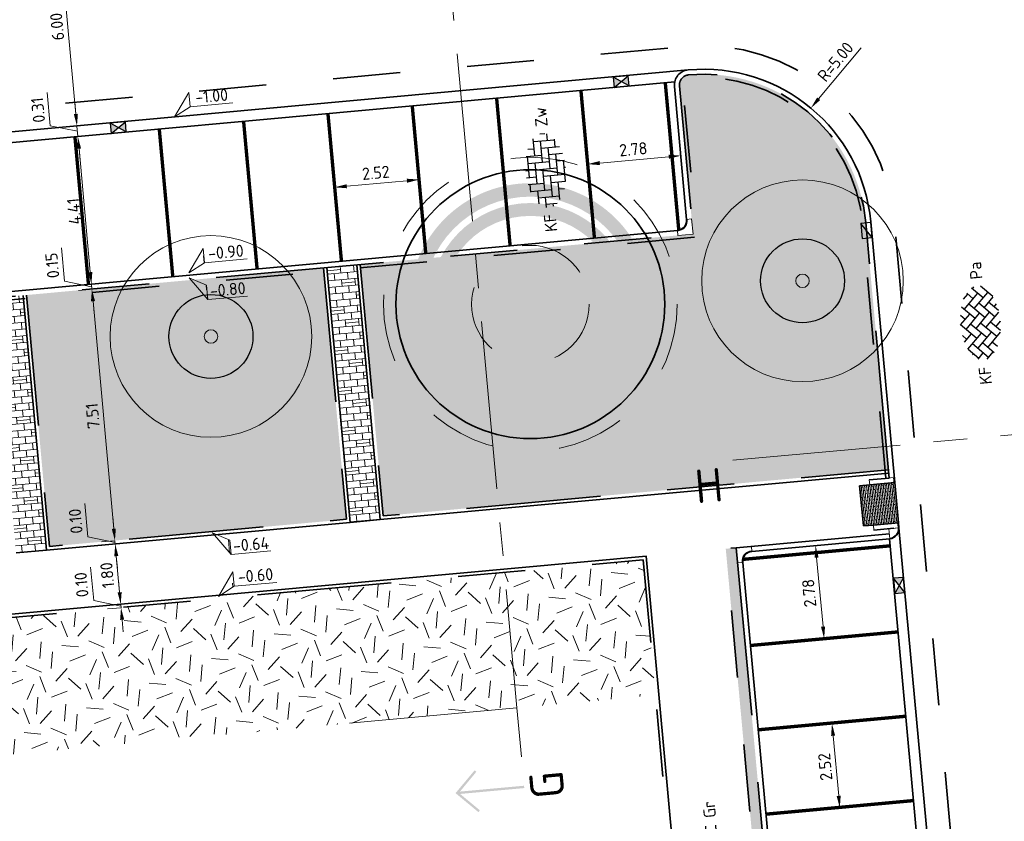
# Model space of a CAD drawing. Header units: metres. Extents: x 126075 to 126745, y 502461 to 502767.
# Tile 87 of 94: x 126637 to 126666, y 502693 to 502716. Entities that reach past the tile are written whole.
import ezdxf
from ezdxf.enums import TextEntityAlignment as Align

# ---------------------------------------------------------------- set-up
doc = ezdxf.new("R2010")
doc.units = ezdxf.units.M
doc.header["$PDSIZE"] = 1
for name, pattern in [('NLCS-HIDDEN', [4, 2, -2]), ('VH-OPSLUITBAND-SO', [10, 4, -2, 2, -2]), ('VH-TROTTOIRBAND-SO', [15, 5, -2, 2, -2, 2, -2]), ('VW-21-21_STREEP', [0.42, 0.21, -0.21]), ('ZZ-CENTER-SO', [8, 5, -1, 1, -1]), ('ZZ-HIDDEN-SO', [4, 2, -2])]:
    doc.linetypes.add(name, pattern=pattern)
doc.layers.get('0').update_dxf_attribs({"linetype": 'CONTINUOUS'})
doc.layers.get('DEFPOINTS').update_dxf_attribs({"linetype": 'CONTINUOUS'})
for name, color, linetype, lineweight in [('B-WE-GR-BOOM-S', 90, 'CONTINUOUS', 18), ('B-XX-GR-BOOM-T25', 7, 'CONTINUOUS', 25), ('N-WE-GR-BEPLANTING-A-200', 92, 'CONTINUOUS', 18), ('N-WE-GR-BOOM-S', 90, 'CONTINUOUS', 25), ('N-WE-GR-GRAS-A-200', 62, 'CONTINUOUS', 18), ('N-WE-RI-HWA_KOLK-S-200', 154, 'CONTINUOUS', 25), ('N-WE-VH-GOOT_BSS_ACHTERKANT-G', 170, 'CONTINUOUS', 35), ('N-WE-VH-GOOT_BSS_VOORKANT-G', 170, 'CONTINUOUS', 35), ('N-WE-VH-HALFVERHARDING_GRASBETONSTEEN-A-200', 132, 'CONTINUOUS', 18), ('N-WE-VH-KANTOPSLUITING_BETONRUG-G', 7, 'ZZ-HIDDEN-SO', 35), ('N-WE-VH-KANTOPSLUITING_OPSLUITBAND_100X200-G', 150, 'VH-OPSLUITBAND-SO', 35), ('N-WE-VH-KANTOPSLUITING_TROTTOIRBAND_130X150_250-G', 210, 'VH-TROTTOIRBAND-SO', 35), ('N-WE-VH-KANTOPSLUITING_TROTTOIRBAND_130X150_250_HOEKBLOK-S', 210, 'CONTINUOUS', 25), ('N-WE-VH-KANTOPSLUITING_TROTTOIRBAND_130X150_250_INRITPERRONBAND-S', 210, 'CONTINUOUS', 25), ('N-WE-VH-KANTOPSLUITING_VOORKANTBAND-G', 50, 'CONTINUOUS', 35), ('N-WE-VH-MATERIAALGRENS-G', 7, 'ZZ-HIDDEN-SO', 35), ('N-WE-VH-OPENVERHARDING_BETONSTRAATSTEEN_KEIFORMAAT_ELLEBOOGVERBAND-S-200', 252, 'CONTINUOUS', 25), ('N-WE-VH-OPENVERHARDING_BETONSTRAATSTEEN_KEIFORMAAT_KEPERVERBAND-S-200', 252, 'CONTINUOUS', 25), ('N-WE-VH-OPENVERHARDING_BETONSTRAATSTEEN_WAALFORMAAT-A', 252, 'CONTINUOUS', 18), ('N-WE-VH-OPENVERHARDING_TEGEL_300X300_DUN_HALFSTEENS-S-200', 252, 'CONTINUOUS', 25), ('N-WE-VW-MARKERING_PARKEERVAK-G', 7, 'VW-21-21_STREEP', 35), ('N-XX-GR-BOOM-T25', 7, 'CONTINUOUS', 25), ('X-XX-AL-HOOGTELABEL-S-200', 7, 'CONTINUOUS', 18), ('X-XX-AL-M', 7, 'CONTINUOUS', 18), ('X-XX-AL-VERWIJZING-S-200', 7, 'CONTINUOUS', 18), ('X-XX-AL-VERWIJZING_DOORSNEDE-G', 7, 'ZZ-CENTER-SO', 18)]:
    doc.layers.add(name, color=color, linetype=linetype, lineweight=lineweight)
doc.layers.add('N-GV-GR-BOOM-BESCHERMDEWORTELRUIMTE-GN', color=7, linetype='NLCS-HIDDEN', lineweight=0, plot=False)
doc.layers.add('N-GV-GR-BOOM_SOORT-V', color=7, linetype='CONTINUOUS', lineweight=18, true_color=0x025a01)
doc.layers.add('N-WE-VH-OPENVERHARDING_BETONSTRAATSTEEN_KEIFORMAAT-V', color=7, linetype='CONTINUOUS', lineweight=18, true_color=0xcdcdcd)
doc.layers.add('vrije wortelruimte', color=4, linetype='CONTINUOUS', plot=False)
doc.styles.add('NLCS-ISO', font='NLCS-ISO.ttf')
doc.styles.add('NLCS-ISO-M200-T18', font='NLCS-ISO.ttf', dxfattribs={"height": 0.36})
doc.styles.add('NLCS-ISO-M200-T25', font='NLCS-ISO.ttf', dxfattribs={"height": 0.5})
doc.dimstyles.new('NLCS-M200-T18-PIJL_L2_H1', dxfattribs={"dimscale": 0.2, "dimtxt": 2.5, "dimasz": 1.8, "dimexe": 2, "dimexo": 2, "dimgap": 0.7, "dimtad": 1, "dimzin": 0, "dimdsep": 46, "dimtxsty": 'NLCS-ISO-M200-T18', "dimcen": 0, "dimdle": 2, "dimclrd": 256, "dimclre": 256, "dimclrt": 10, "dimadec": 1, "dimazin": 0, "dimtfac": 1, "dimtdec": 3, "dimtofl": 0, "dimtmove": 0, "dimatfit": 3, "dimfxl": 2, "dimfxlon": 1, "dimtfillclr": 256, "dimtolj": 1, "dimtzin": 0, "dimlwd": -1, "dimlwe": -1, "dimarcsym": 0})
pattern_1 = [(275.23, (126645.91974, 502709.06636), (0.217398, -0.1809366), [0.2, -0.2]), (5.23, (126645.91974, 502709.06636), (-0.0182307, 0.1991674), []), (5.23, (126645.92885, 502708.96677), (0.434796, -0.361873), [0.4, -0.8])]
pattern_2 = [(81.8131, (126553.07872, 502551.82295), (-0.18151854, 0.14277374), [0.0577352, -0.1732052]), (141.8131, (126553.07872, 502551.82295), (-0.21440496, -0.0858128), [0.0577352, -0.1732052]), (291.8131, (126553.07872, 502551.82295), (0.18151848, -0.142773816), [0.05, -0.35])]
pattern_3 = [(0, (0, 0), (0, 6.985), [5.08, -1.905]), (90, (0, 0), (-6.985, 4e-16), [5.08, -1.905])]

# ---------------------------------------------------------------- blocks, each defined once
blk = doc.blocks.new('SVH-TROTTOIRBAND HOEKBLOK_130 150X250_R300_H90INW_VB-MM')
at = {"linetype": 'Continuous', "lineweight": 0}
blk.add_lwpolyline([(450, 150), (450, -300), (300, -300, 0.414214), (0, 0), (0, 150)], format="xyb", close=True, dxfattribs=at)
blk.add_arc((0, -300), 320, 0, 90, dxfattribs=at)
blk = doc.blocks.new('B-SGR-BOOM_3E')
blk.add_circle((0, 0), 3)
at = {"linetype": 'Continuous'}
blk.add_circle((0, 0), 0.2, dxfattribs=at)
at = {"layer": 'vrije wortelruimte'}
blk.add_circle((0, 0), 1.25, dxfattribs=at)
at = {"layer": 'B-XX-GR-BOOM-T25', "style": 'NLCS-ISO-M200-T25'}
blk.add_attdef('SOORT', text='', height=0.5, dxfattribs=at).set_placement((0, -1.338), align=Align.MIDDLE_CENTER)
blk = doc.blocks.new('SVH-TROTTOIRBAND HOEKBLOK_130 150X250_R300_H90UITW_VB-MM')
at = {"linetype": 'Continuous', "lineweight": 0}
blk.add_lwpolyline([(0, 300), (0, 0, 0.414214), (300, 300)], format="xyb", close=True, dxfattribs=at)
blk.add_arc((0, 300), 280, 270, 0, dxfattribs=at)
blk = doc.blocks.new('SVH-TROTTOIRBAND INRITPERRONBAND_130 150X250_RECHTS_L750_VB-MM')
at = {"linetype": 'Continuous', "lineweight": 0}
blk.add_line((0, 20), (-100, 20), dxfattribs=at)
blk.add_lwpolyline([(-150, 0), (-150, 750), (0, 750), (0, 0)], close=True, dxfattribs=at)
blk.add_arc((-100, 70), 50, 180, 270, dxfattribs=at)
blk = doc.blocks.new('SVH-TROTTOIRBAND INRITPERRONBAND_130 150X250_LINKS_L750_VB-MM')
at = {"linetype": 'Continuous', "lineweight": 0}
blk.add_line((0, 20), (100, 20), dxfattribs=at)
blk.add_lwpolyline([(150, 0), (150, 750), (0, 750), (0, 0)], close=True, dxfattribs=at)
blk.add_arc((100, 70), 50, 270, 0, dxfattribs=at)
blk = doc.blocks.new('SVH-BSS_KEIFORMAAT_KEPER-SO')
for p, q in [((-2.23, 0.74), (0.01, 2.97)), ((-0.01, 2.97), (1.48, 1.48)), ((-5.2, 0.74), (-3.76, 2.18)), ((-5.2, -0.74), (-2.97, 1.48)), ((-4.61, 1.64), (-4.45, 1.48)), ((-3.7, 2.21), (-1.48, 0)), ((-2.62, 2.62), (-1.48, 1.48)), ((-2.23, 2.23), (-1.61, 2.85)), ((-2.23, -0.74), (0, 1.48)), ((-0.74, 2.23), (1.48, 0)), ((0.74, 2.23), (1.39, 2.88)), ((0.74, 0.74), (2.62, 2.62)), ((0.74, -0.74), (2.97, 1.48)), ((2.23, 2.23), (4.45, 0)), ((3.71, 0.74), (4.61, 1.64)), ((3.76, 2.18), (4.45, 1.48)), ((3.76, 2.18), (4.45, 1.48)), ((-5.3, 0.84), (-4.45, 0)), ((-4.61, -1.64), (-2.97, 0)), ((-3.71, 0.74), (-1.48, -1.48)), ((-2.23, -2.23), (0, 0)), ((-0.74, 0.74), (1.48, -1.48)), ((0.74, -2.23), (2.97, 0)), ((2.23, 0.74), (4.45, -1.48)), ((3.71, -0.74), (5.3, 0.84)), ((5.2, 0.74), (5.45, 0.49)), ((-5.45, -0.49), (-4.45, -1.48)), ((-3.71, -0.74), (-1.61, -2.85)), ((-0.74, -0.74), (1.39, -2.88)), ((2.23, -0.74), (3.7, -2.21)), ((3.76, -2.18), (5.45, -0.49)), ((5.2, -0.74), (5.3, -0.84)), ((-3.7, -2.21), (-2.97, -1.48)), ((-1.39, -2.88), (0, -1.48)), ((-0.74, -2.23), (0.01, -2.97)), ((1.61, -2.85), (2.97, -1.48)), ((2.23, -2.23), (2.62, -2.62)), ((-0.01, -2.97), (0, -2.97))]:
    blk.add_line(p, q)
at = {"style": 'NLCS-ISO'}
blk.add_attdef('FORMAAT', text='', height=1.8, dxfattribs=at).set_placement((-6.53, 0), align=Align.MIDDLE_RIGHT)
blk.add_attdef('KLEUR', text='', height=1.8, dxfattribs=at).set_placement((6.53, 0), align=Align.MIDDLE_LEFT)
at = {"style": 'NLCS-ISO', "flags": 1}
blk.add_attdef('FUNCTIE', text='', height=1.8, dxfattribs=at).set_placement((0, -3.98), align=Align.TOP_CENTER)
blk = doc.blocks.new('SVH-BSS_KEIFORMAAT_ELLEBOOG-SO')
for p, q in [((-0.82, 2.94), (-0.82, 1.44)), ((0.23, 2.97), (0.23, 2.49)), ((-3.04, 2.49), (-1.87, 2.49)), ((-2.92, 2.49), (-2.92, -0.66)), ((-1.87, 2.81), (-1.87, 0.39)), ((-0.82, 2.49), (2.33, 2.49)), ((1.28, 2.49), (1.28, -0.66)), ((2.33, 2.7), (2.33, 0.39)), ((3.38, 2.35), (3.38, 1.44)), ((-5.48, 0.39), (-3.97, 0.39)), ((-5.02, 0.39), (-5.02, -1.24)), ((-4.84, 1.44), (-2.92, 1.44)), ((-3.97, 1.44), (-3.97, -1.71)), ((-2.92, 0.39), (0.23, 0.39)), ((-1.87, 1.44), (1.28, 1.44)), ((-0.82, 0.39), (-0.82, -2.76)), ((0.23, 1.44), (0.23, -1.71)), ((1.28, 0.39), (4.43, 0.39)), ((2.33, 1.44), (4.84, 1.44)), ((3.38, 0.39), (3.38, -2.35)), ((4.43, 1.44), (4.43, -1.71)), ((5.48, 0.39), (5.48, -0.39)), ((-5.39, -0.66), (-5.02, -0.66)), ((-3.97, -0.66), (-0.82, -0.66)), ((-1.87, -0.66), (-1.87, -2.8)), ((0.23, -0.66), (3.38, -0.66)), ((2.33, -0.66), (2.33, -2.71)), ((4.43, -0.66), (5.39, -0.66)), ((-4.52, -1.71), (-1.87, -1.71)), ((-2.92, -1.71), (-2.92, -2.53)), ((-1.87, -2.76), (1.28, -2.76)), ((-0.82, -1.71), (2.33, -1.71)), ((0.23, -2.76), (0.23, -2.97)), ((1.28, -1.71), (1.28, -2.9)), ((3.38, -1.71), (4.52, -1.71))]:
    blk.add_line(p, q)
at = {"style": 'NLCS-ISO'}
blk.add_attdef('FORMAAT', text='', height=1.8, dxfattribs=at).set_placement((-6.53, 0), align=Align.MIDDLE_RIGHT)
blk.add_attdef('KLEUR', text='', height=1.8, dxfattribs=at).set_placement((6.53, 0), align=Align.MIDDLE_LEFT)
at = {"style": 'NLCS-ISO', "flags": 1}
blk.add_attdef('FUNCTIE', text='', height=1.8, dxfattribs=at).set_placement((0, -3.98), align=Align.TOP_CENTER)
blk = doc.blocks.new('SVH-TEGEL_300X300_DUN_HALFST-SO')
for p, q in [((0, -2.98), (0, 2.98)), ((-4.77, 1.5), (-4.5, 1.5)), ((-4.5, -1.73), (-4.5, 1.73)), ((-3.61, 2.25), (-3, 2.25)), ((-3, -2.5), (-3, 2.5)), ((-3, 1.5), (-1.5, 1.5)), ((-1.5, -2.86), (-1.5, 2.86)), ((-1.5, 2.25), (0, 2.25)), ((0, 1.5), (1.5, 1.5)), ((1.5, -2.86), (1.5, 2.86)), ((1.5, 2.25), (3, 2.25)), ((3, -2.5), (3, 2.5)), ((3, 1.5), (4.5, 1.5)), ((4.5, -1.73), (4.5, 1.73)), ((-5.53, 0), (-4.5, 0)), ((-4.5, 0.75), (-3, 0.75)), ((-3, 0), (-1.5, 0)), ((-1.5, 0.75), (0, 0.75)), ((0, 0), (1.5, 0)), ((1.5, 0.75), (3, 0.75)), ((3, 0), (4.5, 0)), ((4.5, 0.75), (5.35, 0.75)), ((-4.5, -0.75), (-3, -0.75)), ((-1.5, -0.75), (0, -0.75)), ((1.5, -0.75), (3, -0.75)), ((4.5, -0.75), (5.35, -0.75)), ((-4.77, -1.5), (-4.5, -1.5)), ((-3.61, -2.25), (-3, -2.25)), ((-3, -1.5), (-1.5, -1.5)), ((-1.5, -2.25), (0, -2.25)), ((0, -1.5), (1.5, -1.5)), ((1.5, -2.25), (3, -2.25)), ((3, -1.5), (4.5, -1.5))]:
    blk.add_line(p, q)
at = {"style": 'NLCS-ISO'}
blk.add_attdef('FORMAAT', text='', height=1.8, dxfattribs=at).set_placement((-6.53, 0), align=Align.MIDDLE_RIGHT)
blk.add_attdef('KLEUR', text='', height=1.8, dxfattribs=at).set_placement((6.53, 0), align=Align.MIDDLE_LEFT)
at = {"style": 'NLCS-ISO', "flags": 1}
blk.add_attdef('FUNCTIE', text='', height=1.8, dxfattribs=at).set_placement((0, -3.98), align=Align.TOP_CENTER)
blk = doc.blocks.new('*D90')
at = {"layer": 'DEFPOINTS', "color": 0, "transparency": 16777216}
for p in [(126645.859, 502701.408), (126639.624, 502700.838), (126646.023, 502699.616)]:
    blk.add_point(p, dxfattribs=at)
at = {"layer": 'X-XX-AL-M', "transparency": 16777216}
for p, q in [((126640.022, 502700.874), (126639.226, 502700.801)), ((126639.755, 502699.404), (126639.657, 502700.479)), ((126640.187, 502699.082), (126639.39, 502699.009))]:
    blk.add_line(p, q, dxfattribs=at)
for points in [[(126639.597, 502700.474), (126639.717, 502700.485), (126639.624, 502700.838)], [(126639.696, 502699.398), (126639.815, 502699.409), (126639.788, 502699.045)]]:
    blk.add_solid(points, dxfattribs=at)
at = {"layer": 'X-XX-AL-M', "color": 10, "transparency": 16777216, "insert": (126639.387, 502699.912), "char_height": 0.36, "attachment_point": 5, "rotation": 95.23, "style": 'NLCS-ISO-M200-T18'}
blk.add_mtext('\\A1;1.80', dxfattribs=at)
blk = doc.blocks.new('*D91')
at = {"layer": 'DEFPOINTS', "color": 0, "transparency": 16777216}
for p in [(126645.859, 502701.408), (126639.615, 502700.937), (126639.627, 502700.938)]:
    blk.add_point(p, dxfattribs=at)
at = {"layer": 'X-XX-AL-M', "transparency": 16777216}
for p, q in [((126638.811, 502701.051), (126638.72, 502702.047)), ((126639.582, 502701.296), (126639.549, 502701.654)), ((126639.62, 502700.887), (126638.811, 502701.051)), ((126639.615, 502700.937), (126639.217, 502700.901)), ((126640.022, 502700.874), (126639.226, 502700.801)), ((126639.624, 502700.838), (126639.615, 502700.937)), ((126639.657, 502700.479), (126639.69, 502700.121))]:
    blk.add_line(p, q, dxfattribs=at)
for points in [[(126639.522, 502701.29), (126639.642, 502701.301), (126639.615, 502700.937)], [(126639.597, 502700.474), (126639.717, 502700.485), (126639.624, 502700.838)]]:
    blk.add_solid(points, dxfattribs=at)
at = {"layer": 'X-XX-AL-M', "color": 10, "transparency": 16777216, "insert": (126638.447, 502701.52), "char_height": 0.36, "attachment_point": 5, "rotation": 95.23, "style": 'NLCS-ISO-M200-T18'}
blk.add_mtext('\\A1;0.10', dxfattribs=at)
blk = doc.blocks.new('*D92')
at = {"layer": 'DEFPOINTS', "color": 0, "transparency": 16777216}
for p in [(126638.93, 502708.421), (126638.942, 502708.422), (126639.627, 502700.938)]:
    blk.add_point(p, dxfattribs=at)
at = {"layer": 'X-XX-AL-M', "transparency": 16777216}
for p, q in [((126638.93, 502708.421), (126638.532, 502708.384)), ((126639.582, 502701.296), (126638.963, 502708.062)), ((126639.615, 502700.937), (126639.217, 502700.901))]:
    blk.add_line(p, q, dxfattribs=at)
for points in [[(126638.903, 502708.057), (126639.023, 502708.068), (126638.93, 502708.421)], [(126639.522, 502701.29), (126639.642, 502701.301), (126639.615, 502700.937)]]:
    blk.add_solid(points, dxfattribs=at)
at = {"layer": 'X-XX-AL-M', "color": 10, "transparency": 16777216, "insert": (126638.954, 502704.65), "char_height": 0.36, "attachment_point": 5, "rotation": 95.23, "style": 'NLCS-ISO-M200-T18'}
blk.add_mtext('\\A1;7.51', dxfattribs=at)
blk = doc.blocks.new('*D93')
at = {"layer": 'DEFPOINTS', "color": 0, "transparency": 16777216}
for p in [(126638.916, 502708.57), (126638.928, 502708.571), (126638.942, 502708.422)]:
    blk.add_point(p, dxfattribs=at)
at = {"layer": 'X-XX-AL-M', "transparency": 16777216}
for p, q in [((126638.115, 502708.66), (126638.024, 502709.655)), ((126638.883, 502708.929), (126638.851, 502709.287)), ((126638.923, 502708.496), (126638.115, 502708.66)), ((126638.916, 502708.57), (126638.518, 502708.534)), ((126638.93, 502708.421), (126638.916, 502708.57)), ((126638.93, 502708.421), (126638.532, 502708.384)), ((126638.963, 502708.062), (126638.996, 502707.704))]:
    blk.add_line(p, q, dxfattribs=at)
for points in [[(126638.824, 502708.923), (126638.943, 502708.934), (126638.916, 502708.57)], [(126638.903, 502708.057), (126639.023, 502708.068), (126638.93, 502708.421)]]:
    blk.add_solid(points, dxfattribs=at)
at = {"layer": 'X-XX-AL-M', "color": 10, "transparency": 16777216, "insert": (126637.751, 502709.128), "char_height": 0.36, "attachment_point": 5, "rotation": 95.23, "style": 'NLCS-ISO-M200-T18'}
blk.add_mtext('\\A1;0.15', dxfattribs=at)
blk = doc.blocks.new('*D94')
at = {"layer": 'DEFPOINTS', "color": 0, "transparency": 16777216}
for p in [(126638.514, 502712.962), (126638.526, 502712.963), (126638.928, 502708.571)]:
    blk.add_point(p, dxfattribs=at)
at = {"layer": 'X-XX-AL-M', "transparency": 16777216}
for p, q in [((126638.514, 502712.962), (126638.116, 502712.925)), ((126638.883, 502708.929), (126638.547, 502712.603)), ((126638.916, 502708.57), (126638.518, 502708.534))]:
    blk.add_line(p, q, dxfattribs=at)
for points in [[(126638.487, 502712.598), (126638.607, 502712.609), (126638.514, 502712.962)], [(126638.824, 502708.923), (126638.943, 502708.934), (126638.916, 502708.57)]]:
    blk.add_solid(points, dxfattribs=at)
at = {"layer": 'X-XX-AL-M', "color": 10, "transparency": 16777216, "insert": (126638.397, 502710.737), "char_height": 0.36, "attachment_point": 5, "rotation": 95.23, "style": 'NLCS-ISO-M200-T18'}
blk.add_mtext('\\A1;4.41', dxfattribs=at)
blk = doc.blocks.new('*D95')
at = {"layer": 'DEFPOINTS', "color": 0, "transparency": 16777216}
for p in [(126638.486, 502713.276), (126638.591, 502713.285), (126638.526, 502712.963)]:
    blk.add_point(p, dxfattribs=at)
at = {"layer": 'X-XX-AL-M', "transparency": 16777216}
for p, q in [((126637.692, 502713.283), (126637.6, 502714.279)), ((126638.453, 502713.634), (126638.42, 502713.993)), ((126638.5, 502713.119), (126637.692, 502713.283)), ((126638.486, 502713.276), (126638.087, 502713.239)), ((126638.514, 502712.962), (126638.486, 502713.276)), ((126638.514, 502712.962), (126638.116, 502712.925)), ((126638.547, 502712.603), (126638.58, 502712.245))]:
    blk.add_line(p, q, dxfattribs=at)
for points in [[(126638.393, 502713.629), (126638.513, 502713.64), (126638.486, 502713.276)], [(126638.487, 502712.598), (126638.607, 502712.609), (126638.514, 502712.962)]]:
    blk.add_solid(points, dxfattribs=at)
at = {"layer": 'X-XX-AL-M', "color": 10, "transparency": 16777216, "insert": (126637.327, 502713.751), "char_height": 0.36, "attachment_point": 5, "rotation": 95.23, "style": 'NLCS-ISO-M200-T18'}
blk.add_mtext('\\A1;0.31', dxfattribs=at)
blk = doc.blocks.new('*D97')
at = {"layer": 'DEFPOINTS', "color": 0, "transparency": 16777216}
for p in [(126637.813, 502719.238), (126637.939, 502719.249), (126638.591, 502713.285)]:
    blk.add_point(p, dxfattribs=at)
at = {"layer": 'X-XX-AL-M', "transparency": 16777216}
for p, q in [((126637.939, 502719.249), (126638.337, 502719.286)), ((126638.453, 502713.634), (126637.972, 502718.891)), ((126638.486, 502713.276), (126638.087, 502713.239))]:
    blk.add_line(p, q, dxfattribs=at)
for points in [[(126637.912, 502718.885), (126638.031, 502718.896), (126637.939, 502719.249)], [(126638.393, 502713.629), (126638.513, 502713.64), (126638.486, 502713.276)]]:
    blk.add_solid(points, dxfattribs=at)
at = {"layer": 'X-XX-AL-M', "color": 10, "transparency": 16777216, "insert": (126637.894, 502716.233), "char_height": 0.36, "attachment_point": 5, "rotation": 95.23, "style": 'NLCS-ISO-M200-T18'}
blk.add_mtext('\\A1;6.00', dxfattribs=at)
blk = doc.blocks.new('*D96')
at = {"layer": 'DEFPOINTS', "color": 0, "transparency": 16777216}
for p in [(126646.023, 502699.616), (126639.797, 502698.946), (126639.805, 502698.946)]:
    blk.add_point(p, dxfattribs=at)
at = {"layer": 'X-XX-AL-M', "transparency": 16777216}
for p, q in [((126638.984, 502699.159), (126638.893, 502700.155)), ((126639.755, 502699.404), (126639.723, 502699.762)), ((126639.793, 502698.995), (126638.984, 502699.159)), ((126640.187, 502699.082), (126639.39, 502699.009)), ((126639.797, 502698.946), (126639.399, 502698.909)), ((126639.788, 502699.045), (126639.797, 502698.946)), ((126639.83, 502698.587), (126639.863, 502698.229))]:
    blk.add_line(p, q, dxfattribs=at)
for points in [[(126639.696, 502699.398), (126639.815, 502699.409), (126639.788, 502699.045)], [(126639.77, 502698.582), (126639.89, 502698.593), (126639.797, 502698.946)]]:
    blk.add_solid(points, dxfattribs=at)
at = {"layer": 'X-XX-AL-M', "color": 10, "transparency": 16777216, "insert": (126638.62, 502699.628), "char_height": 0.36, "attachment_point": 5, "rotation": 95.23, "style": 'NLCS-ISO-M200-T18'}
blk.add_mtext('\\A1;0.10', dxfattribs=at)
blk = doc.blocks.new('N-SGR-BOOM_BOL_2E')
h = blk.add_hatch(color=256)
h.dxf.hatch_style = 1
edge = h.paths.add_edge_path()
edge.add_arc((0, 0), 0.25, 0, 360)
at = {"layer": 'N-GV-GR-BOOM_SOORT-V', "transparency": 33554559}
h = blk.add_hatch(color=256, dxfattribs=at)
h.dxf.hatch_style = 1
h.paths.add_polyline_path([(-3.6, 0, 1), (3.6, 0, 1)])
h.paths.add_polyline_path([(3.2, 0, -1), (-3.2, 0, -1)], flags=16)
h = blk.add_hatch(color=256, dxfattribs=at)
h.dxf.hatch_style = 1
edge = h.paths.add_edge_path()
edge.add_arc((0, 0), 3.01, 0, 360)
edge = h.paths.add_edge_path(flags=16)
edge.add_arc((0, 0), 2.626, 0, 360)
at = {"lineweight": 35}
blk.add_circle((0, 0), 4, dxfattribs=at)
at = {"layer": 'N-GV-GR-BOOM-BESCHERMDEWORTELRUIMTE-GN'}
for radius in [4.37, 1.75]:
    blk.add_circle((0, 0), radius, dxfattribs=at)
at = {"layer": 'N-XX-GR-BOOM-T25', "style": 'NLCS-ISO-M200-T25'}
blk.add_attdef('SOORT', text='', height=0.5, dxfattribs=at).set_placement((0, -0.873), align=Align.MIDDLE_CENTER)
blk = doc.blocks.new('*D145')
at = {"layer": 'DEFPOINTS', "color": 0, "transparency": 16777216}
for p in [(126656.454, 502712.395), (126656.454, 502712.395), (126653.683, 502712.142)]:
    blk.add_point(p, dxfattribs=at)
at = {"layer": 'X-XX-AL-M', "transparency": 16777216}
for p, q in [((126656.454, 502712.395), (126656.418, 502712.794)), ((126653.683, 502712.142), (126653.647, 502712.54)), ((126654.042, 502712.175), (126656.096, 502712.363))]:
    blk.add_line(p, q, dxfattribs=at)
for points in [[(126656.09, 502712.422), (126656.101, 502712.303), (126656.454, 502712.395)], [(126654.036, 502712.234), (126654.047, 502712.115), (126653.683, 502712.142)]]:
    blk.add_solid(points, dxfattribs=at)
at = {"layer": 'X-XX-AL-M', "color": 10, "transparency": 16777216, "insert": (126655.04, 502712.587), "char_height": 0.36, "attachment_point": 5, "rotation": 5.2298, "style": 'NLCS-ISO-M200-T18'}
blk.add_mtext('\\A1;2.78', dxfattribs=at)
blk = doc.blocks.new('*D146')
at = {"layer": 'DEFPOINTS', "color": 0, "transparency": 16777216}
for p in [(126648.664, 502711.682), (126648.664, 502711.682), (126646.155, 502711.453)]:
    blk.add_point(p, dxfattribs=at)
at = {"layer": 'X-XX-AL-M', "transparency": 16777216}
for p, q in [((126648.664, 502711.682), (126648.628, 502712.081)), ((126646.155, 502711.453), (126646.118, 502711.851)), ((126646.513, 502711.486), (126648.306, 502711.65))]:
    blk.add_line(p, q, dxfattribs=at)
for points in [[(126646.508, 502711.545), (126646.519, 502711.426), (126646.155, 502711.453)], [(126648.3, 502711.709), (126648.311, 502711.59), (126648.664, 502711.682)]]:
    blk.add_solid(points, dxfattribs=at)
at = {"layer": 'X-XX-AL-M', "color": 10, "transparency": 16777216, "insert": (126647.38, 502711.886), "char_height": 0.36, "attachment_point": 5, "rotation": 5.2298, "style": 'NLCS-ISO-M200-T18'}
blk.add_mtext('\\A1;2.52', dxfattribs=at)
blk = doc.blocks.new('*D230')
at = {"layer": 'DEFPOINTS', "color": 0, "transparency": 16777216}
for p in [(126660.462, 502700.794), (126660.463, 502700.794), (126660.719, 502698.023)]:
    blk.add_point(p, dxfattribs=at)
at = {"layer": 'X-XX-AL-M', "transparency": 16777216}
for p, q in [((126660.463, 502700.794), (126660.862, 502700.831)), ((126660.687, 502698.382), (126660.497, 502700.436)), ((126660.72, 502698.023), (126661.118, 502698.06))]:
    blk.add_line(p, q, dxfattribs=at)
for points in [[(126660.437, 502700.43), (126660.556, 502700.441), (126660.463, 502700.794)], [(126660.627, 502698.376), (126660.746, 502698.387), (126660.72, 502698.023)]]:
    blk.add_solid(points, dxfattribs=at)
at = {"layer": 'X-XX-AL-M', "color": 10, "transparency": 16777216, "insert": (126660.273, 502699.379), "char_height": 0.36, "attachment_point": 5, "rotation": 95.2842, "style": 'NLCS-ISO-M200-T18'}
blk.add_mtext('\\A1;2.78', dxfattribs=at)
blk = doc.blocks.new('*D231')
at = {"layer": 'DEFPOINTS', "color": 0, "transparency": 16777216}
for p in [(126660.953, 502695.496), (126660.953, 502695.496), (126661.186, 502692.987)]:
    blk.add_point(p, dxfattribs=at)
at = {"layer": 'X-XX-AL-M', "transparency": 16777216}
for p, q in [((126660.953, 502695.496), (126660.555, 502695.46)), ((126661.152, 502693.346), (126660.987, 502695.138)), ((126661.186, 502692.987), (126660.787, 502692.95))]:
    blk.add_line(p, q, dxfattribs=at)
for points in [[(126660.927, 502695.132), (126661.046, 502695.143), (126660.953, 502695.496)], [(126661.093, 502693.34), (126661.212, 502693.351), (126661.186, 502692.987)]]:
    blk.add_solid(points, dxfattribs=at)
at = {"layer": 'X-XX-AL-M', "color": 10, "transparency": 16777216, "insert": (126660.751, 502694.212), "char_height": 0.36, "attachment_point": 5, "rotation": 95.2842, "style": 'NLCS-ISO-M200-T18'}
blk.add_mtext('\\A1;2.52', dxfattribs=at)
blk = doc.blocks.new('*D334')
at = {"layer": 'DEFPOINTS', "color": 0, "transparency": 16777216}
for p in [(126660.326, 502713.811), (126657.128, 502709.967)]:
    blk.add_point(p, dxfattribs=at)
at = {"layer": 'X-XX-AL-M', "transparency": 16777216}
blk.add_line((126661.817, 502715.604), (126660.556, 502714.087), dxfattribs=at)
blk.add_solid([(126660.51, 502714.126), (126660.602, 502714.049), (126660.326, 502713.811)], dxfattribs=at)
at = {"layer": 'X-XX-AL-M', "color": 10, "transparency": 16777216, "insert": (126661.056, 502715.189), "char_height": 0.36, "attachment_point": 5, "rotation": 50.245, "style": 'NLCS-ISO-M200-T18'}
blk.add_mtext('\\A1;R=5.00', dxfattribs=at)
blk = doc.blocks.new('SRI-KOLK_TROTTOIR-SO')
blk.add_hatch(color=256).paths.add_polyline_path([(1.125, 1.5), (-1.125, 1.5), (-1.125, 0)])
blk.add_line((-1.125, 0), (1.125, 1.5))
at = {"flags": 128}
blk.add_lwpolyline([(-1.125, 0), (1.125, 0), (1.125, 1.5), (-1.125, 1.5)], close=True, dxfattribs=at)
blk = doc.blocks.new('SRI-KOLK_STRAAT-SO')
h = blk.add_hatch(color=256)
h.dxf.hatch_style = 1
h.paths.add_polyline_path([(-1.125, 1.5), (-1.125, 0), (0, 0.75)])
h.paths.add_polyline_path([(1.125, 1.5), (0, 0.75), (1.125, 0)])
for p, q in [((-1.125, 0), (1.125, 1.5)), ((1.125, 0), (-1.125, 1.5))]:
    blk.add_line(p, q)
blk.add_lwpolyline([(-1.125, 0), (1.125, 0), (1.125, 1.5), (-1.125, 1.5)], close=True)
blk = doc.blocks.new('SAL-VERWIJZING_AANZICHT_BOVEN-SO')
h = blk.add_hatch(color=256)
h.dxf.hatch_style = 1
h.paths.add_polyline_path([(0, 10.25), (-3.12, 7.12), (-2.88, 6.88), (-0.18, 9.58), (-0.18, 0), (0.17, 0), (0.17, 9.58), (2.88, 6.88), (3.12, 7.12)])
at = {"lineweight": 50, "style": 'NLCS-ISO'}
blk.add_attdef('...', text='', height=5, dxfattribs=at).set_placement((-0.02, -0.9), align=Align.TOP_CENTER)
blk = doc.blocks.new('SZZ-HOOGTELABEL_02-SO')
h = blk.add_hatch()
h.set_pattern_fill('ANGLE', color=256)
h.set_pattern_definition(pattern_3)
h.paths.add_polyline_path([(2.46, 3.44), (0, 0), (2.46, 1.31)])
for p, q in [((2.46, 3.44), (0, 0)), ((2.46, 1.31), (2.46, 3.44)), ((0, 0), (2.46, 1.31)), ((8.84, 1.31), (2.46, 1.31))]:
    blk.add_line(p, q)
at = {"style": 'NLCS-ISO'}
blk.add_attdef('...', text='', height=1.8, dxfattribs=at).set_placement((5.77, 2.62), align=Align.MIDDLE)
blk = doc.blocks.new('SZZ-HOOGTELABEL_04-SO')
h = blk.add_hatch()
h.set_pattern_fill('ANGLE', color=256)
h.set_pattern_definition(pattern_3)
h.paths.add_polyline_path([(2.46, -1.31), (0, 0), (2.46, -3.44)])
for p, q in [((0, 0), (2.46, -1.31)), ((2.46, -3.44), (0, 0)), ((2.46, -1.31), (2.46, -3.44)), ((8.4, -3.44), (2.46, -3.44))]:
    blk.add_line(p, q)
at = {"style": 'NLCS-ISO'}
blk.add_attdef('...', text='', height=1.8, dxfattribs=at).set_placement((5.55, -2.2), align=Align.MIDDLE)

msp = doc.modelspace()

# ---------------------------------------------------------------- hatches: boundary and pattern name
at = {"layer": 'N-WE-GR-BEPLANTING-A-200', "transparency": 33554559}
h = msp.add_hatch(dxfattribs=at)
h.set_pattern_fill('AGR-BEPLANTING_SOORT_01-SO', color=256, scale=0.2, pattern_type=2)
h.set_pattern_definition(pattern_2)
edge = h.paths.add_edge_path()
edge.add_line((126662.636, 502703.051), (126661.958, 502710.411))
edge.add_arc((126657.128, 502709.967), 4.85, 5.2603, 95.2298)
edge.add_arc((126656.714, 502714.498), 0.3, 95.2298, 185.2298)
edge.add_line((126656.415, 502714.471), (126656.818, 502710.064))
edge.add_line((126656.818, 502710.064), (126646.916, 502709.158))
edge.add_line((126646.916, 502709.158), (126647.601, 502701.675))
edge.add_line((126647.601, 502701.675), (126662.636, 502703.051))
h = msp.add_hatch(dxfattribs=at)
h.set_pattern_fill('AGR-BEPLANTING_SOORT_01-SO', color=256, scale=0.2, pattern_type=2)
h.set_pattern_definition(pattern_2)
h.paths.add_polyline_path([(126646.505, 502701.574), (126645.82, 502709.057), (126636.982, 502708.248), (126637.667, 502700.765)])
at = {"layer": 'N-WE-GR-GRAS-A-200', "transparency": 33554559}
h = msp.add_hatch(dxfattribs=at)
h.set_pattern_fill('AGR-GRAS_02-SO', color=256, scale=0.2, pattern_type=2)
h.set_pattern_definition([(21.5801, (126551.914, 502551.3593), (1.124204, 2.595413), [0.5, -1.5]), (21.5801, (126552.4955, 502552.8798), (1.124204, 2.595413), [0.5, -1.5]), (111.5801, (126551.8425, 502552.0838), (-2.595413, 1.124204), [0.5, -1.5]), (111.5801, (126552.329, 502553.029), (-2.595413, 1.124204), [0.5, -1.5]), (66.5801, (126551.771, 502552.8083), (-0.735605, 1.859808), [0.5, -2.328427]), (156.5801, (126552.9369, 502551.7639), (-1.859808, -0.735605), [0.5, -2.328427]), (48.1452, (126552.1583, 502552.1012), (1.859808, 0.7356045), [0.5, -3.972136]), (48.1452, (126552.6274, 502553.3621), (1.859808, 0.7356045), [0.5, -3.972136]), (85.0151, (126553.2159, 502551.87425), (-0.7356045, 1.859808), [0.5, -3.972136]), (85.0151, (126552.0479, 502552.3801), (-0.7356045, 1.859808), [0.5, -3.972136]), (85.0151, (126552.8828, 502552.17265), (-0.7356045, 1.859808), [0.5, -3.972136]), (138.1452, (126551.5094, 502552.3822), (-0.7356045, 1.859808), [0.5, -3.972136]), (175.0151, (126552.1756, 502551.7854), (-1.859808, -0.7356045), [0.5, -3.972136])])
h.paths.add_polyline_path([(126623.069, 502697.399), (126623.436, 502693.388), (126655.701, 502696.341), (126655.333, 502700.355)])
at = {"layer": 'N-WE-VH-HALFVERHARDING_GRASBETONSTEEN-A-200', "transparency": 33554687}
h = msp.add_hatch(dxfattribs=at)
h.set_pattern_fill('AVH-GRASBETONSTEEN_03-SO', color=256, scale=0.2, pattern_type=2)
h.set_pattern_definition(pattern_1)
h.paths.add_polyline_path([(126647.51, 502701.566), (126646.816, 502709.148), (126645.92, 502709.066), (126646.614, 502701.484)])
h = msp.add_hatch(dxfattribs=at)
h.set_pattern_fill('AVH-GRASBETONSTEEN_03-SO', color=256, scale=0.2, pattern_type=2)
h.set_pattern_definition(pattern_1)
h.paths.add_polyline_path([(126637.577, 502700.657), (126636.883, 502708.239), (126635.986, 502708.157), (126636.68, 502700.575)])
at = {"layer": 'N-WE-VH-OPENVERHARDING_BETONSTRAATSTEEN_KEIFORMAAT-V', "transparency": 33554687}
h = msp.add_hatch(color=256, dxfattribs=at)
h.dxf.hatch_style = 1
h.paths.add_polyline_path([(126658.106, 502700.728), (126657.792, 502700.699), (126659.245, 502684.92), (126659.558, 502684.949)])
at = {"layer": 'N-WE-VH-OPENVERHARDING_BETONSTRAATSTEEN_WAALFORMAAT-A'}
h = msp.add_hatch(dxfattribs=at)
h.set_pattern_fill('AVH-BSS_WAALFORMAAT_HALFST', color=256, angle=185.2603, pattern_type=2)
h.set_pattern_definition([(275.2603, (126662.945366, 502701.323764), (0.0497894, 0.004584), []), (185.26, (126662.94537, 502701.32376), (-0.0406214, -0.104163), [0.05, -0.05])])
h.paths.add_polyline_path([(126661.776, 502702.572), (126661.886, 502701.377), (126662.932, 502701.473), (126662.822, 502702.668)])

# ---------------------------------------------------------------- linework, layer by layer
at = {"layer": 'N-WE-VH-GOOT_BSS_ACHTERKANT-G'}
for points in [[(126656.274, 502714.593), (126628.105, 502712.015)], [(126664.097, 502685.397), (126662.66, 502700.996)]]:
    msp.add_lwpolyline(points, dxfattribs=at)
at = {"layer": 'N-WE-VH-GOOT_BSS_VOORKANT-G'}
for points in [[(126656.673, 502714.946), (126627.649, 502712.289)], [(126664.45, 502684.998), (126662.945, 502701.324)]]:
    msp.add_lwpolyline(points, dxfattribs=at)
at = {"layer": 'N-WE-VH-KANTOPSLUITING_BETONRUG-G', "flags": 128}
msp.add_lwpolyline([(126662.559, 502702.795), (126661.858, 502710.402, 0.414058), (126656.696, 502714.697, 0.414214), (126656.515, 502714.48), (126656.927, 502709.973), (126628.302, 502707.353), (126627.894, 502711.81, 0.414214), (126627.622, 502712.036), (126623.973, 502711.702, 0.414214), (126623.747, 502711.43), (126624.155, 502706.975), (126600.548, 502704.814), (126600.136, 502709.32)], format="xyb", dxfattribs=at)
at = {"layer": 'N-WE-VH-KANTOPSLUITING_OPSLUITBAND_100X200-G', "flags": 128}
for points in [[(126646.916, 502709.156), (126647.6, 502701.675), (126662.636, 502703.051)], [(126645.82, 502709.055), (126646.505, 502701.575), (126637.667, 502700.766), (126636.982, 502708.248)], [(126609.917, 502625.775), (126605.268, 502625.343), (126598.868, 502695.206), (126655.332, 502700.374), (126659.023, 502660.043), (126646.924, 502658.936)]]:
    msp.add_lwpolyline(points, dxfattribs=at)
at = {"layer": 'N-WE-VH-KANTOPSLUITING_TROTTOIRBAND_130X150_250-G', "flags": 128}
msp.add_lwpolyline([(126662.061, 502702.749), (126662.658, 502702.804), (126661.958, 502710.411, 0.414058), (126656.686, 502714.797, 0.414214), (126656.415, 502714.471), (126656.818, 502710.064), (126628.392, 502707.462), (126627.993, 502711.819, 0.414214), (126627.613, 502712.135), (126623.964, 502711.801, 0.414214), (126623.647, 502711.421), (126624.046, 502707.065), (126600.639, 502704.923), (126600.235, 502709.329)], format="xyb", dxfattribs=at)
at = {"layer": 'N-WE-VH-KANTOPSLUITING_TROTTOIRBAND_130X150_250-G'}
msp.add_lwpolyline([(126662.199, 502701.255), (126662.796, 502701.31)], dxfattribs=at)
msp.add_lwpolyline([(126662.66, 502701.147), (126658.106, 502700.728), (126659.568, 502684.85), (126663.923, 502685.251, -0.414214), (126664.304, 502684.934)], format="xyb", dxfattribs=at)
at = {"layer": 'N-WE-VH-KANTOPSLUITING_VOORKANTBAND-G'}
for points in [[(126599.896, 502709.75, -0.414214), (126600.385, 502709.343), (126600.747, 502705.385, 0.414214), (126601.073, 502705.113), (126623.584, 502707.174, 0.414214), (126623.855, 502707.5), (126623.498, 502711.407, -0.414214), (126623.95, 502711.951), (126627.599, 502712.285, -0.414214), (126628.143, 502711.832), (126628.501, 502707.924, 0.414214), (126628.827, 502707.652), (126656.357, 502710.172, 0.414214), (126656.628, 502710.498), (126656.266, 502714.457, -0.414214), (126656.673, 502714.946, -0.414058), (126662.107, 502710.425), (126662.822, 502702.668), (126662.075, 502702.599)], [(126662.945, 502701.324, -0.414214), (126662.674, 502700.998), (126658.568, 502700.619, 0.414214), (126658.296, 502700.293), (126659.676, 502685.312, 0.414214), (126660.002, 502685.04), (126663.909, 502685.4, -0.414214), (126664.453, 502684.948)]]:
    msp.add_lwpolyline(points, format="xyb", dxfattribs=at)
at = {"layer": 'N-WE-VH-KANTOPSLUITING_VOORKANTBAND-G', "flags": 128}
for points in [[(126645.92, 502709.064), (126646.614, 502701.484), (126637.577, 502700.657), (126636.883, 502708.239)], [(126646.816, 502709.146), (126647.51, 502701.566), (126662.645, 502702.952)], [(126609.926, 502625.675), (126605.178, 502625.235), (126598.759, 502695.297), (126655.422, 502700.483), (126659.132, 502659.953), (126646.933, 502658.836)]]:
    msp.add_lwpolyline(points, dxfattribs=at)
at = {"layer": 'N-WE-VH-KANTOPSLUITING_VOORKANTBAND-G'}
msp.add_lwpolyline([(126662.945, 502701.324), (126662.932, 502701.473), (126662.185, 502701.404)], dxfattribs=at)
at = {"layer": 'N-WE-VH-MATERIAALGRENS-G', "flags": 128}
msp.add_lwpolyline([(126669.649, 502636.296), (126662.804, 502710.489, 0.414058), (126656.609, 502715.643), (126599.87, 502710.45, 0.4162), (126594.675, 502704.25, 0.4162)], format="xyb", dxfattribs=at)
for points in [[(126662.185, 502701.404), (126661.886, 502701.377), (126661.776, 502702.572), (126662.075, 502702.599)], [(126662.932, 502701.473), (126662.822, 502702.668)], [(126646.614, 502701.484), (126647.51, 502701.566)], [(126636.68, 502700.575), (126637.577, 502700.657)], [(126659.245, 502684.92), (126657.792, 502700.699), (126658.106, 502700.728)]]:
    msp.add_lwpolyline(points, dxfattribs=at)
at = {"layer": 'N-WE-VW-MARKERING_PARKEERVAK-G', "ltscale": 5, "const_width": 0.1}
for points in [[(126656.394, 502710.178), (126655.992, 502714.567)], [(126651.375, 502709.716), (126650.973, 502714.108)], [(126653.884, 502709.946), (126653.482, 502714.338)], [(126648.865, 502709.487), (126648.463, 502713.878)], [(126646.356, 502709.257), (126645.954, 502713.649)], [(126643.846, 502709.027), (126643.444, 502713.419)], [(126638.827, 502708.568), (126638.425, 502712.959)], [(126641.337, 502708.797), (126640.935, 502713.189)], [(126658.302, 502700.383), (126662.68, 502700.786)], [(126658.524, 502697.821), (126662.915, 502698.225)], [(126658.755, 502695.312), (126663.147, 502695.716)], [(126658.986, 502692.802), (126663.378, 502693.207)]]:
    msp.add_lwpolyline(points, dxfattribs=at)
at = {"layer": 'X-XX-AL-VERWIJZING_DOORSNEDE-G', "flags": 128}
for points in [[(126649.065, 502723.391), (126651.578, 502695.964), (126651.791, 502693.631)], [(126686.883, 502705.967), (126657.232, 502703.26)], [(126651.578, 502695.964), (126646.455, 502695.495)]]:
    msp.add_lwpolyline(points, dxfattribs=at)

# ---------------------------------------------------------------- block references
at = {"layer": 'B-WE-GR-BOOM-S', "rotation": 5.229815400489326}
for p in [(126660.076, 502708.671), (126642.473, 502707.015)]:
    msp.add_blockref('B-SGR-BOOM_3E', p, dxfattribs=at)
at = {"layer": 'N-WE-GR-BOOM-S', "rotation": 5.906786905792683}
msp.add_blockref('N-SGR-BOOM_BOL_2E', (126651.978, 502707.976), dxfattribs=at)
at = {"layer": 'N-WE-RI-HWA_KOLK-S-200'}
for name, p, xscale, yscale, zscale, rotation in [('SRI-KOLK_STRAAT-SO', (126654.693, 502714.448), 0.2, 0.2, 0.2, 5.229815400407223), ('SRI-KOLK_STRAAT-SO', (126639.729, 502713.079), 0.2, 0.2, 0.2, 5.229815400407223), ('SRI-KOLK_TROTTOIR-SO', (126662.13, 502710.183), 0.1999999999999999, 0.1999999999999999, 0.1999999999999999, 95.26025624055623), ('SRI-KOLK_STRAAT-SO', (126663.102, 502699.623), 0.1999999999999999, 0.1999999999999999, 0.1999999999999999, 95.26025624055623)]:
    msp.add_blockref(name, p, dxfattribs=dict(at, xscale=xscale, yscale=yscale, zscale=zscale, rotation=rotation))
at = {"layer": 'N-WE-VH-KANTOPSLUITING_TROTTOIRBAND_130X150_250_HOEKBLOK-S'}
for name, p, xscale, yscale, zscale, rotation in [('SVH-TROTTOIRBAND HOEKBLOK_130 150X250_R300_H90INW_VB-MM', (126656.628, 502710.498), 0.001, 0.001, 0.001, 275.2298154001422), ('SVH-TROTTOIRBAND HOEKBLOK_130 150X250_R300_H90UITW_VB-MM', (126662.674, 502700.998), 0.0009999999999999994, 0.0009999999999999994, 0.0009999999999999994, 5.260256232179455), ('SVH-TROTTOIRBAND HOEKBLOK_130 150X250_R300_H90INW_VB-MM', (126658.296, 502700.293), 0.001, 0.001, 0.001, 95.26025623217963)]:
    msp.add_blockref(name, p, dxfattribs=dict(at, xscale=xscale, yscale=yscale, zscale=zscale, rotation=rotation))
at = {"layer": 'N-WE-VH-KANTOPSLUITING_TROTTOIRBAND_130X150_250_INRITPERRONBAND-S', "xscale": 0.001, "yscale": 0.001, "zscale": 0.001, "rotation": 95.26025623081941}
for name, p in [('SVH-TROTTOIRBAND INRITPERRONBAND_130 150X250_RECHTS_L750_VB-MM', (126662.808, 502702.817)), ('SVH-TROTTOIRBAND INRITPERRONBAND_130 150X250_LINKS_L750_VB-MM', (126662.945, 502701.324))]:
    msp.add_blockref(name, p, dxfattribs=at)
at = {"layer": 'N-WE-VH-OPENVERHARDING_BETONSTRAATSTEEN_KEIFORMAAT_ELLEBOOGVERBAND-S-200', "xscale": 0.2, "yscale": 0.2, "zscale": 0.2, "rotation": 95.22981540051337}
msp.add_blockref('SVH-BSS_KEIFORMAAT_ELLEBOOG-SO', (126652.435, 502711.956), dxfattribs=at).add_auto_attribs({'FORMAAT': 'KF', 'KLEUR': 'Zw'})
at = {"layer": 'N-WE-VH-OPENVERHARDING_BETONSTRAATSTEEN_KEIFORMAAT_KEPERVERBAND-S-200', "xscale": 0.2, "yscale": 0.2, "zscale": 0.2, "rotation": 95.2298154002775}
msp.add_blockref('SVH-BSS_KEIFORMAAT_KEPER-SO', (126665.373, 502707.413), dxfattribs=at).add_auto_attribs({'FORMAAT': 'KF', 'KLEUR': 'Pa'})
at = {"layer": 'N-WE-VH-OPENVERHARDING_TEGEL_300X300_DUN_HALFSTEENS-S-200', "xscale": 0.2, "yscale": 0.2, "zscale": 0.2, "rotation": 95.2298154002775}
msp.add_blockref('SVH-TEGEL_300X300_DUN_HALFST-SO', (126657.444, 502691.392), dxfattribs=at).add_auto_attribs({'FORMAAT': '30x30', 'KLEUR': 'Gr'})
at = {"layer": 'X-XX-AL-HOOGTELABEL-S-200', "xscale": 0.2, "yscale": 0.2, "zscale": 0.2}
for name, p, rotation, values in [('SZZ-HOOGTELABEL_02-SO', (126641.388, 502713.547), 5.03776143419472, {'...': '-1.00'}), ('SZZ-HOOGTELABEL_02-SO', (126641.813, 502708.905), 5.03776143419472, {'...': '-0.90'}), ('SZZ-HOOGTELABEL_04-SO', (126641.826, 502708.756), 5.037761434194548, {'...': '-0.80'}), ('SZZ-HOOGTELABEL_04-SO', (126642.521, 502701.173), 5.037761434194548, {'...': '-0.64'}), ('SZZ-HOOGTELABEL_02-SO', (126642.694, 502699.281), 5.03776143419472, {'...': '-0.60'})]:
    msp.add_blockref(name, p, dxfattribs=dict(at, rotation=rotation)).add_auto_attribs(values)
at = {"layer": 'X-XX-AL-VERWIJZING-S-200'}
for p, xscale, yscale, zscale, rotation, values in [((126657.232, 502703.26), 0.1999999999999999, 0.1999999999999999, 0.1999999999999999, 5.229797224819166, {'...': 'H'}), ((126651.793, 502693.615), 0.2, 0.2, 0.2, 95.23481514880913, {'...': 'G'})]:
    msp.add_blockref('SAL-VERWIJZING_AANZICHT_BOVEN-SO', p, dxfattribs=dict(at, xscale=xscale, yscale=yscale, zscale=zscale, rotation=rotation)).add_auto_attribs(values)

# ---------------------------------------------------------------- dimensions: what is measured, and where the dimension line sits
at = {"layer": 'X-XX-AL-M'}
for base, p1, p2, picture, middle in [((126637.939, 502719.249), (126638.591, 502713.285), (126637.813, 502719.238), '*D97', (126637.894, 502716.233)), ((126638.486, 502713.276), (126638.526, 502712.963), (126638.591, 502713.285), '*D95', (126637.36, 502713.393)), ((126638.514, 502712.962), (126638.928, 502708.571), (126638.526, 502712.963), '*D94', (126638.397, 502710.737)), ((126638.916, 502708.57), (126638.942, 502708.422), (126638.928, 502708.571), '*D93', (126637.783, 502708.77)), ((126638.93, 502708.4208), (126639.6269, 502700.9383), (126638.9419, 502708.4219), '*D92', (126638.9538, 502704.6499)), ((126639.615, 502700.937), (126645.859, 502701.408), (126639.627, 502700.938), '*D91', (126638.48, 502701.162)), ((126639.797, 502698.946), (126646.023, 502699.616), (126639.805, 502698.946), '*D96', (126638.653, 502699.27))]:
    dim = msp.add_linear_dim(base=base, p1=p1, p2=p2, angle=275.23, dimstyle='NLCS-M200-T18-PIJL_L2_H1', override={"dimtmove": 1}, dxfattribs=at)
    dim.commit()
    dim.dimension.update_dxf_attribs({"geometry": picture, "text_midpoint": middle})
dim = msp.add_radius_dim(center=(126657.128, 502709.967), mpoint=(126660.326, 502713.811), dimstyle='NLCS-M200-T18-PIJL_L2_H1', override={"dimpost": 'R=<>'}, dxfattribs=at)
dim.commit()
dim.dimension.update_dxf_attribs({"geometry": '*D334', "text_midpoint": (126661.056, 502715.189)})
for p1, p2, distance, picture, middle in [((126653.683, 502712.142), (126656.454, 502712.395), 0, '*D145', (126655.04, 502712.587)), ((126646.155, 502711.453), (126648.664, 502711.682), 0, '*D146', (126647.38, 502711.886)), ((126646.023, 502699.616), (126645.859, 502701.408), 6.261, '*D90', (126639.387, 502699.912)), ((126660.719, 502698.023), (126660.462, 502700.794), -0.001, '*D230', (126660.273, 502699.379)), ((126661.186, 502692.987), (126660.953, 502695.496), 0, '*D231', (126660.751, 502694.212))]:
    dim = msp.add_aligned_dim(p1=p1, p2=p2, distance=distance, dimstyle='NLCS-M200-T18-PIJL_L2_H1', dxfattribs=at)
    dim.commit()
    dim.dimension.update_dxf_attribs({"geometry": picture, "text_midpoint": middle})

doc.saveas('drawing.dxf')
